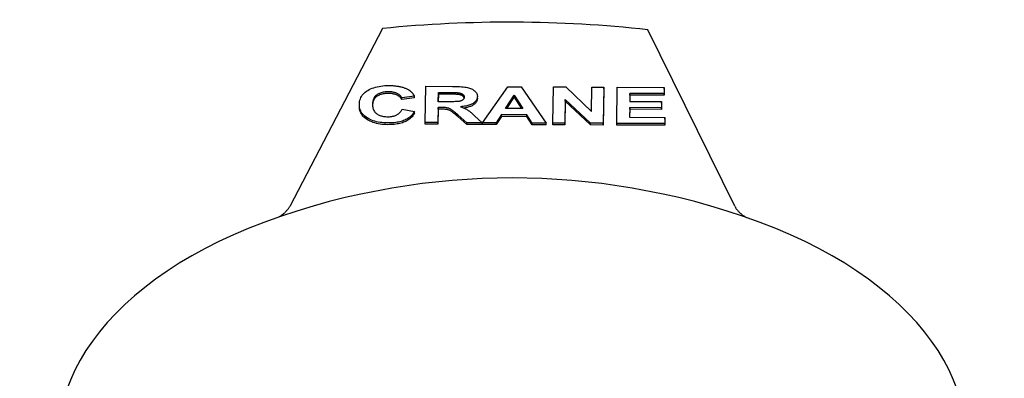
# Model space of a CAD drawing. Header units: millimetres. Extents: x 81 to 326, y -65 to 264.
# Tile 12 of 12: x 269 to 317, y 145 to 162. Entities that reach past the tile are written whole.
import ezdxf

# ---------------------------------------------------------------- set-up
doc = ezdxf.new("R2010")
doc.units = ezdxf.units.MM
doc.layers.add('Detail', color=2, linetype='Continuous')

msp = doc.modelspace()

# ---------------------------------------------------------------- linework, layer by layer
at = {"layer": 'Detail'}
for p, q in [((286.771, 161.628), (282.297, 153.044)), ((303.757, 153.05), (299.571, 161.57)), ((288.832, 157.09), (288.856, 158.84)), ((288.856, 158.84), (290.153, 158.834)), ((291.599, 157.078), (292.808, 158.822)), ((292.808, 158.822), (293.464, 158.819)), ((293.464, 158.819), (294.658, 157.064)), ((294.992, 157.062), (295.017, 158.812)), ((295.017, 158.812), (295.614, 158.809)), ((295.614, 158.809), (296.851, 157.63)), ((296.851, 157.63), (296.867, 158.803)), ((296.867, 158.803), (297.437, 158.801)), ((297.437, 158.801), (297.412, 157.052)), ((297.437, 158.719), (297.412, 156.97)), ((297.437, 158.719), (297.437, 158.801)), ((298.066, 157.049), (298.09, 158.798)), ((298.09, 158.798), (300.352, 158.788)), ((300.352, 158.788), (300.348, 158.492)), ((300.352, 158.706), (300.348, 158.41)), ((300.352, 158.706), (300.352, 158.788)), ((288.31, 158.361), (287.7, 158.28)), ((287.7, 158.198), (287.7, 158.28)), ((288.31, 158.279), (287.7, 158.198)), ((288.31, 158.279), (288.31, 158.361)), ((289.462, 158.097), (289.468, 158.541)), ((289.918, 158.095), (289.462, 158.097)), ((289.468, 158.459), (289.463, 158.097)), ((289.468, 158.541), (289.949, 158.539)), ((289.468, 158.459), (289.468, 158.541)), ((289.949, 158.457), (289.468, 158.459)), ((290.4, 158.449), (290.4, 158.531)), ((291.346, 158.261), (291.346, 158.343)), ((291.346, 158.261), (291.346, 158.256)), ((292.701, 157.766), (293.123, 158.412)), ((293.123, 158.33), (292.754, 157.766)), ((293.123, 158.412), (293.535, 157.762)), ((293.123, 158.33), (293.123, 158.412)), ((293.483, 157.763), (293.123, 158.33)), ((295.578, 158.208), (295.562, 157.06)), ((295.578, 158.126), (295.562, 156.978)), ((296.796, 157.054), (295.578, 158.208)), ((295.578, 158.126), (295.578, 158.208)), ((296.796, 156.972), (295.578, 158.126)), ((298.702, 158.499), (298.696, 158.111)), ((298.696, 158.111), (300.228, 158.104)), ((298.702, 158.417), (298.697, 158.111)), ((300.348, 158.492), (298.702, 158.499)), ((298.702, 158.417), (298.702, 158.499)), ((300.348, 158.41), (298.702, 158.417)), ((300.228, 158.104), (300.224, 157.808)), ((300.228, 158.022), (300.228, 158.104)), ((300.348, 158.41), (300.348, 158.492)), ((285.657, 157.87), (285.657, 157.952)), ((287.714, 157.74), (288.31, 157.629)), ((288.31, 157.547), (288.31, 157.629)), ((289.458, 157.818), (289.448, 157.088)), ((289.458, 157.736), (289.448, 157.006)), ((289.584, 157.818), (289.458, 157.818)), ((289.458, 157.736), (289.458, 157.818)), ((289.584, 157.736), (289.458, 157.736)), ((293.535, 157.762), (292.701, 157.766)), ((298.692, 157.815), (298.686, 157.342)), ((298.692, 157.733), (298.687, 157.342)), ((300.224, 157.808), (298.692, 157.815)), ((298.692, 157.733), (298.692, 157.815)), ((300.224, 157.726), (298.692, 157.733)), ((300.228, 158.022), (300.224, 157.726)), ((300.224, 157.726), (300.224, 157.808)), ((290.841, 157.081), (290.402, 157.465)), ((290.841, 156.999), (290.402, 157.383)), ((291.21, 157.421), (291.578, 157.078)), ((292.511, 157.471), (292.252, 157.075)), ((292.511, 157.389), (292.252, 156.993)), ((293.729, 157.466), (292.511, 157.471)), ((292.511, 157.389), (292.511, 157.471)), ((293.729, 157.384), (292.511, 157.389)), ((293.988, 157.067), (293.729, 157.466)), ((293.729, 157.384), (293.729, 157.466)), ((293.988, 156.985), (293.729, 157.384)), ((298.686, 157.342), (300.39, 157.334)), ((300.39, 157.334), (300.386, 157.038)), ((300.39, 157.252), (300.386, 156.956)), ((300.39, 157.252), (300.39, 157.334)), ((289.448, 157.088), (288.832, 157.09)), ((288.832, 157.008), (288.832, 157.09)), ((289.448, 157.006), (288.832, 157.008)), ((289.448, 157.006), (289.448, 157.088)), ((291.578, 157.078), (290.841, 157.081)), ((290.841, 156.999), (290.841, 157.081)), ((291.578, 156.996), (290.841, 156.999)), ((291.578, 156.996), (291.578, 157.078)), ((292.252, 157.075), (291.599, 157.078)), ((291.599, 156.996), (291.599, 157.078)), ((292.252, 156.993), (291.599, 156.996)), ((292.252, 156.993), (292.252, 157.075)), ((294.658, 157.064), (293.988, 157.067)), ((293.988, 156.985), (293.988, 157.067)), ((294.658, 156.982), (293.988, 156.985)), ((294.658, 156.982), (294.658, 157.064)), ((295.562, 157.06), (294.992, 157.062)), ((294.992, 156.981), (294.992, 157.062)), ((295.562, 156.978), (294.992, 156.981)), ((295.562, 156.978), (295.562, 157.06)), ((297.412, 157.052), (296.796, 157.054)), ((296.796, 156.972), (296.796, 157.054)), ((297.412, 156.97), (296.796, 156.972)), ((297.412, 156.97), (297.412, 157.052)), ((300.386, 157.038), (298.066, 157.049)), ((298.066, 156.967), (298.066, 157.049)), ((300.386, 156.956), (298.066, 156.967)), ((300.386, 156.956), (300.386, 157.038))]:
    msp.add_line(p, q, dxfattribs=at)
at = {"layer": 'Detail', "flags": 128}
for points in [[(285.657, 157.964), (285.661, 158.035), (285.67, 158.104), (285.684, 158.17), (285.704, 158.233), (285.73, 158.294), (285.761, 158.351), (285.797, 158.406), (285.838, 158.459), (285.886, 158.508), (285.938, 158.555), (285.996, 158.599), (286.059, 158.64), (286.127, 158.679), (286.198, 158.714), (286.273, 158.745), (286.351, 158.773), (286.432, 158.798), (286.517, 158.819), (286.605, 158.837), (286.697, 158.852), (286.792, 158.863), (286.89, 158.871), (286.992, 158.876), (287.097, 158.877)], [(287.063, 158.576), (287.007, 158.575), (286.953, 158.573), (286.901, 158.568), (286.85, 158.561), (286.802, 158.553), (286.755, 158.542), (286.71, 158.53), (286.666, 158.516), (286.624, 158.499), (286.584, 158.481), (286.546, 158.461), (286.51, 158.439), (286.476, 158.415), (286.444, 158.388), (286.416, 158.359), (286.391, 158.327), (286.368, 158.293), (286.349, 158.257), (286.332, 158.218), (286.318, 158.177), (286.307, 158.133), (286.299, 158.087), (286.294, 158.038), (286.292, 157.987)], [(287.7, 158.28), (287.691, 158.302), (287.68, 158.323), (287.667, 158.344), (287.653, 158.364), (287.636, 158.383), (287.619, 158.402), (287.599, 158.419), (287.578, 158.436), (287.556, 158.452), (287.531, 158.467), (287.505, 158.482), (287.478, 158.495), (287.449, 158.508), (287.419, 158.52), (287.388, 158.53), (287.356, 158.54), (287.323, 158.548), (287.288, 158.555), (287.253, 158.561), (287.217, 158.566), (287.18, 158.57), (287.142, 158.573), (287.103, 158.575), (287.063, 158.576)], [(287.097, 158.877), (287.143, 158.877), (287.189, 158.875), (287.233, 158.874), (287.277, 158.871), (287.32, 158.868), (287.363, 158.864), (287.405, 158.86), (287.446, 158.854), (287.486, 158.849), (287.526, 158.842), (287.564, 158.835), (287.603, 158.827), (287.64, 158.819), (287.677, 158.81), (287.713, 158.8), (287.748, 158.79), (287.782, 158.779), (287.816, 158.767), (287.849, 158.755), (287.881, 158.742), (287.913, 158.728), (287.944, 158.714), (287.974, 158.699), (288.003, 158.684)], [(288.003, 158.684), (288.02, 158.674), (288.037, 158.664), (288.053, 158.654), (288.069, 158.643), (288.084, 158.632), (288.1, 158.621), (288.114, 158.61), (288.129, 158.598), (288.143, 158.585), (288.156, 158.573), (288.17, 158.56), (288.183, 158.546), (288.195, 158.533), (288.208, 158.519), (288.22, 158.505), (288.231, 158.49), (288.242, 158.475), (288.253, 158.46), (288.264, 158.444), (288.274, 158.428), (288.283, 158.412), (288.293, 158.395), (288.302, 158.378), (288.31, 158.361)], [(290.153, 158.834), (290.272, 158.833), (290.382, 158.83), (290.483, 158.826), (290.576, 158.82), (290.661, 158.813), (290.737, 158.805), (290.805, 158.795), (290.864, 158.783), (290.918, 158.77), (290.969, 158.755), (291.017, 158.737), (291.062, 158.717), (291.105, 158.695), (291.145, 158.67), (291.182, 158.643), (291.216, 158.614), (291.247, 158.584), (291.274, 158.552), (291.297, 158.519), (291.315, 158.485), (291.329, 158.45), (291.339, 158.414), (291.345, 158.376), (291.346, 158.338)], [(287.063, 158.494), (287.008, 158.493), (286.955, 158.491), (286.904, 158.486), (286.855, 158.48), (286.807, 158.472), (286.761, 158.462), (286.716, 158.45), (286.673, 158.436), (286.632, 158.421), (286.593, 158.403), (286.555, 158.384), (286.519, 158.363), (286.485, 158.34), (286.454, 158.314), (286.425, 158.287), (286.399, 158.257), (286.376, 158.224), (286.356, 158.189), (286.338, 158.152), (286.324, 158.113), (286.312, 158.071), (286.303, 158.027), (286.296, 157.981), (286.293, 157.932)], [(287.7, 158.198), (287.691, 158.22), (287.68, 158.242), (287.667, 158.262), (287.653, 158.282), (287.636, 158.301), (287.619, 158.32), (287.599, 158.337), (287.578, 158.354), (287.556, 158.37), (287.531, 158.385), (287.505, 158.4), (287.478, 158.413), (287.449, 158.426), (287.419, 158.438), (287.388, 158.448), (287.356, 158.458), (287.323, 158.466), (287.288, 158.473), (287.253, 158.479), (287.217, 158.485), (287.18, 158.489), (287.142, 158.491), (287.103, 158.493), (287.063, 158.494)], [(290.711, 158.318), (290.71, 158.299), (290.707, 158.28), (290.702, 158.263), (290.695, 158.246), (290.686, 158.23), (290.675, 158.215), (290.662, 158.2), (290.647, 158.187), (290.63, 158.174), (290.612, 158.163), (290.592, 158.152), (290.571, 158.142), (290.549, 158.134), (290.525, 158.126), (290.499, 158.119), (290.473, 158.114), (290.44, 158.109), (290.396, 158.105), (290.343, 158.101), (290.278, 158.099), (290.204, 158.097), (290.119, 158.095), (290.024, 158.095), (289.918, 158.095)], [(289.949, 158.539), (289.98, 158.539), (290.01, 158.538), (290.038, 158.538), (290.066, 158.538), (290.093, 158.538), (290.118, 158.538), (290.142, 158.537), (290.166, 158.537), (290.188, 158.537), (290.21, 158.537), (290.23, 158.536), (290.249, 158.536), (290.268, 158.536), (290.285, 158.535), (290.301, 158.535), (290.316, 158.535), (290.33, 158.534), (290.343, 158.534), (290.356, 158.534), (290.367, 158.533), (290.377, 158.533), (290.386, 158.532), (290.393, 158.532), (290.4, 158.531)], [(290.4, 158.449), (290.393, 158.45), (290.386, 158.45), (290.377, 158.451), (290.367, 158.451), (290.356, 158.452), (290.343, 158.452), (290.33, 158.452), (290.316, 158.453), (290.301, 158.453), (290.285, 158.454), (290.268, 158.454), (290.249, 158.454), (290.23, 158.454), (290.21, 158.455), (290.188, 158.455), (290.166, 158.455), (290.142, 158.456), (290.118, 158.456), (290.093, 158.456), (290.066, 158.456), (290.038, 158.456), (290.01, 158.457), (289.98, 158.457), (289.949, 158.457)], [(290.4, 158.531), (290.425, 158.529), (290.448, 158.525), (290.471, 158.521), (290.492, 158.517), (290.513, 158.512), (290.532, 158.506), (290.551, 158.5), (290.569, 158.493), (290.586, 158.486), (290.602, 158.478), (290.617, 158.47), (290.631, 158.461), (290.644, 158.452), (290.656, 158.442), (290.666, 158.431), (290.676, 158.421), (290.684, 158.409), (290.692, 158.398), (290.698, 158.386), (290.703, 158.373), (290.707, 158.36), (290.709, 158.346), (290.711, 158.332), (290.711, 158.318)], [(290.707, 158.279), (290.703, 158.29), (290.699, 158.301), (290.694, 158.312), (290.688, 158.322), (290.681, 158.332), (290.673, 158.342), (290.665, 158.351), (290.655, 158.36), (290.645, 158.369), (290.634, 158.377), (290.622, 158.385), (290.609, 158.393), (290.595, 158.4), (290.581, 158.406), (290.566, 158.412), (290.551, 158.418), (290.534, 158.424), (290.517, 158.429), (290.5, 158.433), (290.481, 158.437), (290.462, 158.441), (290.442, 158.444), (290.422, 158.447), (290.4, 158.449)], [(291.346, 158.338), (291.344, 158.306), (291.34, 158.274), (291.332, 158.244), (291.322, 158.215), (291.309, 158.186), (291.293, 158.159), (291.275, 158.132), (291.254, 158.107), (291.23, 158.082), (291.203, 158.058), (291.173, 158.036), (291.141, 158.014), (291.105, 157.993), (291.068, 157.974), (291.027, 157.956), (290.983, 157.94), (290.937, 157.924), (290.888, 157.91), (290.836, 157.898), (290.781, 157.886), (290.724, 157.877), (290.664, 157.868), (290.601, 157.861), (290.535, 157.855)], [(291.346, 158.256), (291.345, 158.227), (291.341, 158.199), (291.335, 158.172), (291.327, 158.145), (291.317, 158.12), (291.304, 158.095), (291.289, 158.07), (291.272, 158.047), (291.253, 158.024), (291.232, 158.002), (291.208, 157.981), (291.182, 157.961), (291.154, 157.941), (291.124, 157.922), (291.092, 157.904), (291.057, 157.887), (291.02, 157.872), (290.981, 157.857), (290.94, 157.843), (290.897, 157.831), (290.851, 157.819), (290.803, 157.809), (290.753, 157.799), (290.701, 157.791)], [(287.035, 157.069), (286.935, 157.071), (286.839, 157.077), (286.745, 157.085), (286.655, 157.097), (286.567, 157.113), (286.483, 157.131), (286.401, 157.153), (286.323, 157.178), (286.248, 157.207), (286.175, 157.238), (286.106, 157.273), (286.04, 157.312), (285.978, 157.353), (285.921, 157.396), (285.87, 157.442), (285.825, 157.491), (285.784, 157.541), (285.75, 157.595), (285.721, 157.65), (285.697, 157.708), (285.679, 157.768), (285.666, 157.831), (285.659, 157.896), (285.657, 157.964)], [(287.035, 156.987), (286.936, 156.989), (286.84, 156.995), (286.747, 157.003), (286.657, 157.015), (286.57, 157.03), (286.486, 157.048), (286.405, 157.07), (286.327, 157.095), (286.252, 157.123), (286.18, 157.154), (286.111, 157.189), (286.045, 157.226), (285.983, 157.267), (285.927, 157.31), (285.875, 157.355), (285.83, 157.403), (285.789, 157.453), (285.754, 157.506), (285.724, 157.56), (285.7, 157.618), (285.681, 157.677), (285.668, 157.739), (285.66, 157.803), (285.657, 157.87)], [(286.292, 157.987), (286.293, 157.933), (286.296, 157.882), (286.303, 157.833), (286.312, 157.787), (286.325, 157.744), (286.34, 157.703), (286.358, 157.665), (286.38, 157.629), (286.404, 157.596), (286.431, 157.566), (286.461, 157.539), (286.494, 157.514), (286.529, 157.491), (286.566, 157.47), (286.605, 157.452), (286.645, 157.435), (286.687, 157.42), (286.731, 157.407), (286.777, 157.396), (286.825, 157.387), (286.874, 157.38), (286.925, 157.375), (286.978, 157.372), (287.032, 157.371)], [(287.032, 157.371), (287.073, 157.371), (287.112, 157.373), (287.151, 157.376), (287.189, 157.38), (287.226, 157.385), (287.261, 157.392), (287.296, 157.4), (287.33, 157.409), (287.363, 157.42), (287.395, 157.431), (287.426, 157.444), (287.456, 157.459), (287.485, 157.474), (287.513, 157.491), (287.539, 157.51), (287.564, 157.53), (287.588, 157.551), (287.61, 157.573), (287.63, 157.598), (287.65, 157.623), (287.668, 157.65), (287.684, 157.678), (287.7, 157.708), (287.714, 157.74)], [(288.31, 157.629), (288.285, 157.582), (288.258, 157.538), (288.228, 157.495), (288.195, 157.455), (288.161, 157.416), (288.123, 157.38), (288.084, 157.346), (288.041, 157.313), (287.996, 157.283), (287.949, 157.255), (287.899, 157.229), (287.847, 157.205), (287.792, 157.183), (287.735, 157.163), (287.676, 157.145), (287.614, 157.129), (287.55, 157.114), (287.483, 157.102), (287.414, 157.092), (287.343, 157.083), (287.27, 157.077), (287.194, 157.072), (287.115, 157.07), (287.035, 157.069)], [(290.402, 157.465), (290.345, 157.514), (290.293, 157.558), (290.246, 157.597), (290.203, 157.632), (290.165, 157.662), (290.132, 157.687), (290.103, 157.708), (290.079, 157.723), (290.057, 157.736), (290.035, 157.748), (290.013, 157.759), (289.99, 157.769), (289.967, 157.777), (289.943, 157.785), (289.919, 157.792), (289.895, 157.797), (289.869, 157.802), (289.839, 157.806), (289.806, 157.809), (289.769, 157.812), (289.728, 157.814), (289.684, 157.816), (289.636, 157.817), (289.584, 157.818)], [(290.402, 157.383), (290.345, 157.432), (290.293, 157.476), (290.246, 157.515), (290.203, 157.55), (290.165, 157.58), (290.132, 157.605), (290.103, 157.626), (290.079, 157.642), (290.057, 157.654), (290.035, 157.666), (290.013, 157.677), (289.99, 157.687), (289.967, 157.695), (289.943, 157.703), (289.919, 157.71), (289.895, 157.715), (289.869, 157.72), (289.839, 157.724), (289.806, 157.727), (289.769, 157.73), (289.728, 157.732), (289.684, 157.734), (289.636, 157.735), (289.584, 157.736)], [(290.535, 157.855), (290.568, 157.843), (290.6, 157.832), (290.63, 157.82), (290.66, 157.808), (290.689, 157.796), (290.717, 157.784), (290.744, 157.771), (290.769, 157.759), (290.794, 157.746), (290.818, 157.733), (290.841, 157.72), (290.863, 157.707), (290.885, 157.692), (290.909, 157.676), (290.933, 157.659), (290.959, 157.639), (290.986, 157.618), (291.015, 157.595), (291.044, 157.57), (291.075, 157.544), (291.107, 157.516), (291.14, 157.486), (291.175, 157.454), (291.21, 157.421)], [(288.31, 157.547), (288.285, 157.5), (288.258, 157.456), (288.228, 157.413), (288.195, 157.373), (288.161, 157.334), (288.123, 157.298), (288.084, 157.264), (288.041, 157.231), (287.996, 157.201), (287.949, 157.173), (287.899, 157.147), (287.847, 157.123), (287.792, 157.101), (287.735, 157.081), (287.676, 157.063), (287.614, 157.047), (287.55, 157.032), (287.483, 157.02), (287.414, 157.01), (287.343, 157.001), (287.27, 156.995), (287.194, 156.99), (287.115, 156.988), (287.035, 156.987)], [(304.982, 152.265), (304.179, 152.555), (303.386, 152.818), (302.603, 153.057), (301.829, 153.272), (301.065, 153.466), (300.308, 153.639), (298.815, 153.928), (297.345, 154.147), (295.893, 154.299), (294.452, 154.389), (293.016, 154.419), (291.58, 154.389), (290.139, 154.299), (288.686, 154.147), (287.217, 153.928), (285.724, 153.639), (284.967, 153.466), (284.202, 153.272), (283.429, 153.057), (282.646, 152.818), (281.853, 152.555), (281.05, 152.265)], [(281.746, 152.517), (281.778, 152.536), (281.809, 152.554), (281.839, 152.573), (281.869, 152.593), (281.898, 152.613), (281.926, 152.633), (281.954, 152.653), (281.98, 152.674), (282.006, 152.695), (282.032, 152.717), (282.056, 152.739), (282.08, 152.761), (282.102, 152.783), (282.124, 152.806), (282.146, 152.828), (282.166, 152.852), (282.185, 152.875), (282.204, 152.898), (282.222, 152.922), (282.239, 152.946), (282.255, 152.97), (282.27, 152.995), (282.284, 153.019), (282.297, 153.044)], [(303.757, 153.05), (303.77, 153.025), (303.784, 152.999), (303.799, 152.974), (303.814, 152.949), (303.831, 152.925), (303.849, 152.9), (303.868, 152.876), (303.887, 152.852), (303.907, 152.828), (303.929, 152.804), (303.951, 152.781), (303.974, 152.758), (303.998, 152.735), (304.023, 152.713), (304.048, 152.691), (304.075, 152.669), (304.102, 152.648), (304.13, 152.626), (304.159, 152.606), (304.188, 152.585), (304.219, 152.565), (304.25, 152.546), (304.282, 152.526), (304.314, 152.508)]]:
    msp.add_lwpolyline(points, dxfattribs=at)
at = {"layer": 'Detail'}
for centre, major_axis, start_param, end_param in [((292.897, 141.717), (-35.25, 0), 4.521912, 4.887058), ((293.016, 141.757), (-21.883, 0), 5.290973, 10.41699)]:
    msp.add_ellipse(centre, major_axis=major_axis, ratio=0.573576, start_param=start_param, end_param=end_param, dxfattribs=at)

doc.saveas('drawing.dxf')
